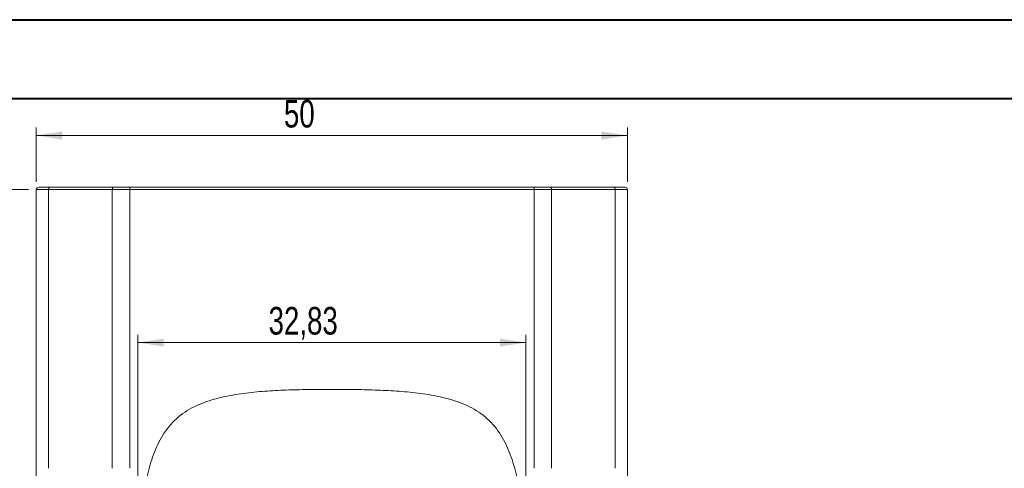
# Model space of a CAD drawing. Header units: millimetres. Extents: x 0 to 420, y 0 to 297.
# Tile 8 of 12: x 85 to 210, y 240 to 297. Entities that reach past the tile are written whole.
import ezdxf

# ---------------------------------------------------------------- set-up
doc = ezdxf.new("R2010")
doc.units = ezdxf.units.MM
doc.styles.add('SLDTEXTSTYLE0', font='TXT', dxfattribs={"width": 0.75})
doc.dimstyles.new('SLDDIMSTYLE1', dxfattribs={"dimtxt": 3.5, "dimasz": 3.302, "dimexe": 0, "dimexo": 0.0625, "dimgap": 0.875, "dimtad": 1, "dimdec": 6, "dimlfac": 0.666667, "dimrnd": 1e-09, "dimzin": 12, "dimdsep": 46, "dimtxsty": 'SLDTEXTSTYLE0', "dimsah": 1, "dimcen": 0.09, "dimadec": 0, "dimazin": 3, "dimtfac": 1, "dimtofl": 0, "dimtmove": 0, "dimatfit": 3, "dimfxl": 0, "dimfrac": 2, "dimtolj": 1, "dimtzin": 12, "dimarcsym": 0})
doc.dimstyles.new('SLDDIMSTYLE2', dxfattribs={"dimtxt": 3.5, "dimasz": 3.302, "dimexe": 0, "dimexo": 0.0625, "dimgap": 0.875, "dimtad": 1, "dimlfac": 0.666667, "dimrnd": 1e-09, "dimzin": 12, "dimdsep": 46, "dimtxsty": 'SLDTEXTSTYLE0', "dimsah": 1, "dimcen": 0.09, "dimadec": 0, "dimazin": 3, "dimtfac": 1, "dimtofl": 0, "dimtmove": 0, "dimatfit": 3, "dimfxl": 0, "dimfrac": 2, "dimtolj": 1, "dimtzin": 12, "dimarcsym": 0})

# ---------------------------------------------------------------- blocks, each defined once
blk = doc.blocks.new('_D_1')
at = {"color": 7, "linetype": 'Continuous', "lineweight": 0}
for p, q in [((87.26, 276.66), (87.26, 283.53)), ((87.26, 282.53), (162.26, 282.53)), ((162.26, 276.66), (162.26, 283.53))]:
    blk.add_line(p, q, dxfattribs=at)
for points in [[(87.26, 282.53), (90.57, 282.02), (90.57, 283.03)], [(162.26, 282.53), (158.96, 283.03), (158.96, 282.02)]]:
    blk.add_solid(points, dxfattribs=at)
at = {"color": 7, "linetype": 'Continuous', "lineweight": 0, "insert": (118.68, 287.04), "char_height": 3.5, "attachment_point": 1, "style": 'SLDTEXTSTYLE0'}
blk.add_mtext('50', dxfattribs=at)
blk = doc.blocks.new('_D_4')
at = {"color": 7, "linetype": 'Continuous', "lineweight": 0}
for p, q in [((100.14, 225.53), (100.14, 257.26)), ((100.14, 256.26), (149.39, 256.26)), ((149.39, 225.53), (149.39, 257.26))]:
    blk.add_line(p, q, dxfattribs=at)
for points in [[(100.14, 256.26), (103.44, 255.76), (103.44, 256.77)], [(149.39, 256.26), (146.08, 256.77), (146.08, 255.76)]]:
    blk.add_solid(points, dxfattribs=at)
at = {"color": 7, "linetype": 'Continuous', "lineweight": 0, "insert": (116.73, 260.78), "char_height": 3.5, "attachment_point": 1, "rotation": 0, "style": 'SLDTEXTSTYLE0'}
blk.add_mtext('32,83', dxfattribs=at)
blk = doc.blocks.new('_D_5')
at = {"color": 7, "linetype": 'Continuous', "lineweight": 0}
for p, q in [((86.26, 275.66), (55.18, 275.66)), ((56.18, 275.66), (56.18, 185.96)), ((123.76, 185.96), (55.18, 185.96))]:
    blk.add_line(p, q, dxfattribs=at)
for points in [[(56.18, 275.66), (55.67, 272.35), (56.69, 272.35)], [(56.18, 185.96), (56.69, 189.26), (55.67, 189.26)]]:
    blk.add_solid(points, dxfattribs=at)
at = {"color": 7, "linetype": 'Continuous', "lineweight": 0, "insert": (51.67, 236.9), "char_height": 3.5, "attachment_point": 1, "rotation": 90, "style": 'SLDTEXTSTYLE0'}
blk.add_mtext('59,80', dxfattribs=at)

msp = doc.modelspace()

# ---------------------------------------------------------------- linework, layer by layer
at = {"color": 7, "linetype": 'Continuous', "lineweight": 40}
for p, q in [((0.0788436, 297.2147802), (420.0788436, 297.2147802)), ((25.0788436, 287.2147802), (410.0788436, 287.2147802))]:
    msp.add_line(p, q, dxfattribs=at)
at = {"color": 7, "linetype": 'Continuous', "lineweight": 15}
for p, q in [((87.2632441, 275.6560833), (87.2632441, 240.3140461)), ((88.8213337, 275.6560833), (87.2632441, 275.6560833)), ((87.5632436, 275.9560833), (88.9380294, 275.9560833)), ((88.8213337, 240.3140461), (88.8213337, 275.6560833)), ((96.9067662, 275.6560833), (88.8213337, 275.6560833)), ((88.9380294, 275.9560833), (97.0121407, 275.9560833)), ((96.9067662, 275.6560833), (96.9067662, 240.3140461)), ((99.1076137, 240.3140461), (99.1076137, 275.6560833)), ((150.4188756, 275.6560833), (99.1076137, 275.6560833)), ((99.1255733, 275.9560833), (150.400916, 275.9560833)), ((150.4188756, 275.6560833), (150.4188756, 240.3140461)), ((152.5143486, 275.9560833), (160.5884599, 275.9560833)), ((152.6197231, 240.3140461), (152.6197231, 275.6560833)), ((160.7051556, 275.6560833), (152.6197231, 275.6560833)), ((160.5884599, 275.9560833), (161.9632457, 275.9560833)), ((160.7051556, 275.6560833), (160.7051556, 240.3140461)), ((162.2632452, 275.6560833), (160.7051556, 275.6560833)), ((162.2632452, 240.3140461), (162.2632452, 275.6560833)), ((87.2633838, 240.3140461), (87.2633838, 224.5006191)), ((162.2631055, 224.5006191), (162.2631055, 240.3140461))]:
    msp.add_line(p, q, dxfattribs=at)
at = {"color": 7, "linetype": 'Continuous', "lineweight": 15, "flags": 128}
for points in [[(88.9380294, 275.9560833), (88.9152613, 275.9503188), (88.8933706, 275.9332471), (88.8731954, 275.9055241), (88.8555123, 275.8682153), (88.8410005, 275.8227543), (88.8302158, 275.7708883), (88.8235745, 275.7146104), (88.8213337, 275.6560833)], [(160.7051556, 275.6560833), (160.7029148, 275.7146104), (160.6962736, 275.7708883), (160.6854889, 275.8227543), (160.670977, 275.8682153), (160.653294, 275.9055241), (160.6331187, 275.9332471), (160.611228, 275.9503188), (160.5884599, 275.9560833)]]:
    msp.add_lwpolyline(points, dxfattribs=at)
at = {"color": 7, "linetype": 'Continuous', "lineweight": 15}
for centre, start, end in [((87.5632447, 275.6560833), 90, 180), ((161.9632447, 275.6560833), 0, 90)]:
    msp.add_arc(centre, 0.3, start, end, dxfattribs=at)
for points, knots in [([(97.0121409, 275.9560833), (96.9845535, 275.9560833), (96.957136, 275.9237513), (96.9181217, 275.8126793), (96.906765, 275.7346231), (96.906765, 275.6560833)], [0, 0, 0, 0, 0.5, 0.5, 1, 1, 1, 1]), ([(99.1076137, 275.6560833), (99.1076137, 275.7346231), (99.1095492, 275.8126793), (99.1161983, 275.9237513), (99.120871, 275.9560833), (99.1255726, 275.9560833)], [0, 0, 0, 0, 0.5, 0.5, 1, 1, 1, 1]), ([(150.4188756, 275.6560833), (150.4188756, 275.7346231), (150.4169401, 275.8126793), (150.410291, 275.9237513), (150.4056183, 275.9560833), (150.4009167, 275.9560833)], [0, 0, 0, 0, 0.5, 0.5, 1, 1, 1, 1]), ([(152.6197244, 275.6560833), (152.6197244, 275.7346231), (152.6083677, 275.8126793), (152.5693533, 275.9237513), (152.5419358, 275.9560833), (152.5143485, 275.9560833)], [0, 0, 0, 0, 0.5, 0.5, 1, 1, 1, 1]), ([(124.7668766, 250.321992), (123.8575127, 250.3233033), (122.0388102, 250.3147266), (119.3110575, 250.2596314), (116.585501, 250.1359378), (113.8678628, 249.8857769), (111.1735016, 249.4499014), (108.5337966, 248.7408289), (106.0614098, 247.5477756), (103.9988959, 245.7128285), (102.58461, 243.3524173), (101.650826, 240.7842984), (101.0321051, 238.1224723), (100.6408707, 235.4218826), (100.3840803, 232.7052762), (100.2366382, 229.9810957), (100.1673056, 227.2546458), (100.1470578, 225.4365142), (100.1369026, 224.5275775)], [0.7498747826, 0.7498747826, 0.7498747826, 0.7498747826, 0.76550735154, 0.78114019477, 0.796773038, 0.81240588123, 0.82803872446, 0.84367156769, 0.85930441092, 0.87493725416, 0.89057009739, 0.90620294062, 0.92183578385, 0.93746862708, 0.95310147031, 0.96873431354, 0.98436715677, 1, 1, 1, 1]), ([(149.3818402, 224.5276155), (149.3807193, 225.4364025), (149.3630676, 227.2543056), (149.2955413, 229.9803249), (149.145631, 232.7039159), (148.8852885, 235.4195783), (148.4936923, 238.1195338), (147.8756695, 240.7808371), (146.9431142, 243.3488416), (145.5309777, 245.7096911), (143.4697799, 247.5455192), (140.9982836, 248.7390928), (138.3590902, 249.447997), (135.6654877, 249.8866145), (132.9469877, 250.1237084), (130.222486, 250.2571922), (127.4947443, 250.3125096), (125.6761787, 250.3206807), (124.7669085, 250.321992), (124.7668925, 250.321992), (124.7668766, 250.321992)], [0.49978355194, 0.49978355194, 0.49978355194, 0.49978355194, 0.51541423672, 0.53104492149, 0.54667560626, 0.56230629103, 0.57793697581, 0.59356766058, 0.60919834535, 0.62482903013, 0.6404597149, 0.65609039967, 0.67172108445, 0.68735176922, 0.70298245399, 0.71861313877, 0.73424382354, 0.74987450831, 0.74987450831, 0.7498747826, 0.7498747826, 0.7498747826, 0.7498747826])]:
    msp.add_open_spline(points, degree=3, knots=knots, dxfattribs=at)
for points in [[(99.1076137, 275.6560833), (98.3589588, 275.6560833), (97.6089754, 275.6560833), (96.906765, 275.6560833)], [(97.0121409, 275.9560833), (97.6896457, 275.9560833), (98.4032573, 275.9560833), (99.1255726, 275.9560833)], [(150.4009167, 275.9560833), (151.1232434, 275.9560833), (151.836833, 275.9560833), (152.5143485, 275.9560833)], [(152.6197244, 275.6560833), (151.9175139, 275.6560833), (151.1675306, 275.6560833), (150.4188756, 275.6560833)]]:
    msp.add_open_spline(points, degree=3, dxfattribs=at)

# ---------------------------------------------------------------- dimensions: what is measured, and where the dimension line sits
at = {"color": 7, "linetype": 'Continuous', "lineweight": 0}
for base, p1, p2, angle, dimstyle, picture, middle in [((162.2632447, 282.5259548), (87.2632447, 275.6560833), (162.2632447, 275.6560833), 0, 'SLDDIMSTYLE1', '_D_1', (121.2643013, 282.5259548)), ((56.1812179, 185.9560833), (87.2632447, 275.6560833), (124.7632447, 185.9560833), 90, 'SLDDIMSTYLE2', '_D_5', (56.1812179, 242.7196512)), ((149.3856954, 256.2638135), (100.1369253, 224.5275771), (149.3857076, 224.5275961), 0.000022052, 'SLDDIMSTYLE2', '_D_4', (122.5494484, 256.2638032))]:
    dim = msp.add_linear_dim(base=base, p1=p1, p2=p2, angle=angle, dimstyle=dimstyle, dxfattribs=at)
    dim.commit()
    dim.dimension.update_dxf_attribs({"geometry": picture, "text_midpoint": middle, "dimtype": 160})

doc.saveas('drawing.dxf')
